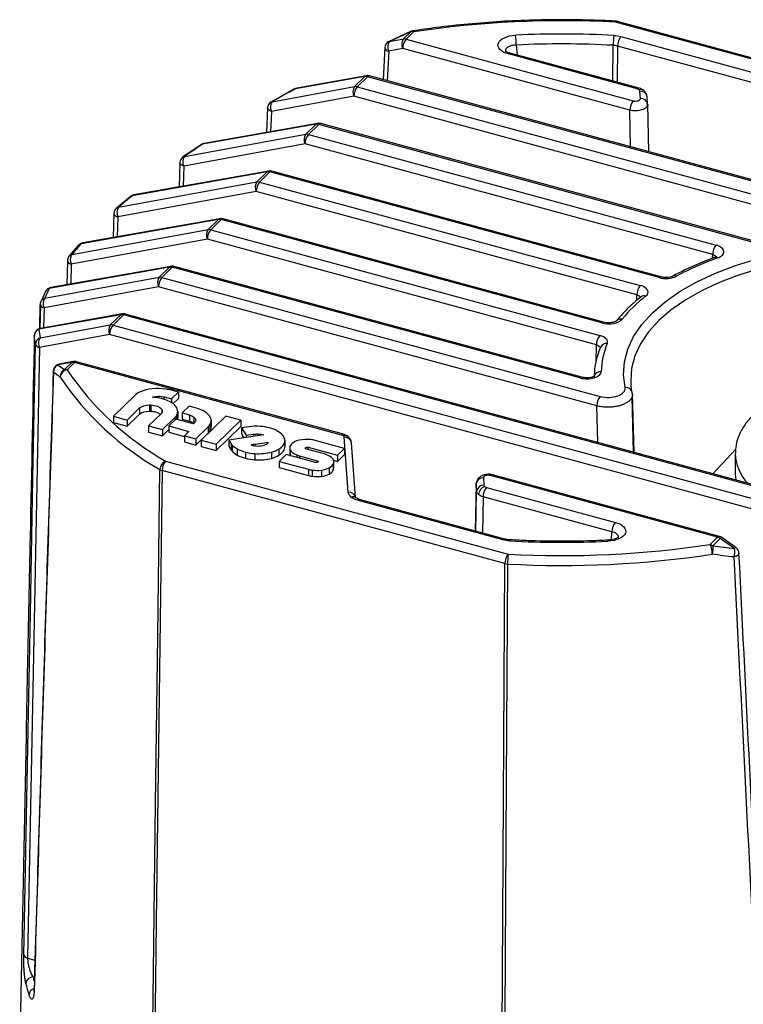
# Paper-space layout '_Trimétrica' of a CAD drawing. Header units: millimetres. Extents: x -40 to 40, y -50.3 to 43.5.
# Tile 3 of 5: x -22.3 to 7.5, y 3.1 to 43.5. Entities that reach past the tile are written whole.
import ezdxf

# ---------------------------------------------------------------- set-up
doc = ezdxf.new("R2010")
doc.units = ezdxf.units.MM

psp = doc.layouts.new('_Trimétrica')

# ---------------------------------------------------------------- linework, layer by layer
at = {"color": 7, "linetype": 'Continuous', "lineweight": 25}
for p, q in [((16.282, 39.599), (2.202, 43.425)), ((16.361, 39.631), (2.28, 43.458)), ((-6.215, 43.039), (-7.093, 42.638)), ((-6.508, 42.735), (-6.203, 43.033)), ((-6.091, 43.027), (-6.396, 42.729)), ((-7.087, 42.629), (-6.508, 42.735)), ((-6.396, 42.729), (2.932, 40.194)), ((2.427, 42.835), (8.349, 41.226)), ((-7.274, 42.381), (-7.341, 41.066)), ((-7.115, 42.234), (-7.176, 41.021)), ((-6.536, 42.34), (-7.115, 42.234)), ((2.792, 39.805), (-6.536, 42.34)), ((3.096, 40.68), (-2.198, 42.118)), ((3.175, 40.712), (-2.12, 42.151)), ((-1.872, 42.486), (-1.841, 42.075)), ((2.097, 41.005), (2.106, 42.474)), ((2.287, 42.446), (2.278, 40.956)), ((8.209, 40.836), (2.287, 42.446)), ((-8.09, 41.191), (-10.949, 40.686)), ((-8.03, 41.223), (-10.889, 40.718)), ((-8.515, 40.777), (-8.09, 41.191)), ((-7.978, 41.185), (-8.403, 40.77)), ((18.437, 34.006), (-7.978, 41.185)), ((18.516, 34.038), (-7.899, 41.217)), ((-10.989, 40.679), (-11.95, 40.144)), ((-11.903, 40.155), (-8.515, 40.777)), ((-10.98, 40.686), (-10.989, 40.679)), ((-8.403, 40.77), (18.012, 33.591)), ((3.225, 40.289), (3.203, 40.592)), ((-8.543, 40.381), (-11.931, 39.759)), ((17.872, 33.202), (-8.543, 40.381)), ((3.524, 40.054), (3.502, 40.357)), ((3.511, 39.974), (3.518, 40.093)), ((-12.091, 39.904), (-12.131, 38.895)), ((-11.931, 39.759), (-11.964, 38.924)), ((2.824, 38.303), (2.792, 39.805)), ((3.525, 40.042), (3.524, 40.054)), ((3.566, 38.101), (3.525, 40.051)), ((-10.037, 39.265), (-14.698, 38.441)), ((-10.097, 39.233), (-14.757, 38.409)), ((-10.522, 38.818), (-10.097, 39.233)), ((-9.985, 39.226), (-10.41, 38.812)), ((8.02, 34.333), (-9.985, 39.226)), ((8.098, 34.366), (-9.906, 39.259)), ((-15.506, 37.903), (-10.522, 38.818)), ((-10.41, 38.812), (6.335, 34.261)), ((-14.823, 38.386), (-15.565, 37.884)), ((-10.55, 38.422), (-15.534, 37.508)), ((6.195, 33.872), (-10.55, 38.422)), ((-15.693, 37.65), (-15.726, 36.655)), ((-12.104, 37.274), (-17.647, 36.294)), ((-12.044, 37.306), (-17.587, 36.326)), ((-15.534, 37.508), (-15.561, 36.684)), ((-12.529, 36.859), (-12.104, 37.274)), ((-11.992, 37.268), (-12.416, 36.853)), ((3.991, 32.924), (-11.992, 37.268)), ((4.07, 32.956), (-11.913, 37.3)), ((-18.212, 35.816), (-12.529, 36.859)), ((-12.416, 36.853), (3.219, 32.604)), ((-12.556, 36.464), (-18.24, 35.421)), ((3.079, 32.214), (-12.556, 36.464)), ((-17.736, 36.253), (-18.306, 35.77)), ((-14.111, 35.315), (-19.745, 34.32)), ((-14.051, 35.347), (-19.685, 34.352)), ((-18.399, 35.563), (-18.428, 34.574)), ((-18.399, 35.565), (-18.399, 35.561)), ((-18.24, 35.421), (-18.263, 34.603)), ((-14.535, 34.901), (-14.111, 35.315)), ((-13.998, 35.309), (-14.423, 34.894)), ((1.637, 31.06), (-13.998, 35.309)), ((1.716, 31.092), (-13.92, 35.341)), ((-20.127, 33.874), (-14.535, 34.901)), ((-14.423, 34.894), (1.56, 30.551)), ((-14.563, 34.505), (-20.155, 33.479)), ((1.42, 30.161), (-14.563, 34.505)), ((-19.859, 34.254), (-20.247, 33.801)), ((6.189, 33.719), (6.195, 33.872)), ((-16.117, 33.357), (-21.059, 32.483)), ((-16.057, 33.389), (-20.999, 32.515)), ((-20.311, 33.593), (-20.335, 32.633)), ((-20.155, 33.479), (-20.175, 32.661)), ((-16.542, 32.942), (-16.117, 33.357)), ((-16.005, 33.35), (-16.43, 32.936)), ((0.74, 28.799), (-16.005, 33.35)), ((0.818, 28.832), (-15.927, 33.383)), ((-21.243, 32.079), (-16.542, 32.942)), ((-16.43, 32.936), (1.574, 28.042)), ((-16.57, 32.546), (-21.271, 31.683)), ((1.434, 27.653), (-16.57, 32.546)), ((-21.202, 32.376), (-21.395, 31.957)), ((3.073, 31.988), (3.079, 32.214)), ((-21.45, 30.827), (-21.428, 31.805)), ((-21.424, 31.788), (-21.445, 30.829)), ((-21.409, 31.927), (-21.395, 31.957)), ((-21.271, 31.683), (-21.289, 30.86)), ((-18.124, 31.398), (-21.484, 30.804)), ((-18.064, 31.43), (-21.424, 30.836)), ((-18.549, 30.983), (-18.124, 31.398)), ((-18.012, 31.392), (-18.437, 30.977)), ((8.403, 24.213), (-18.012, 31.392)), ((8.482, 24.245), (-17.933, 31.424)), ((-21.432, 30.454), (-18.549, 30.983)), ((-18.437, 30.977), (7.978, 23.798)), ((-18.577, 30.588), (-21.46, 30.058)), ((7.838, 23.409), (-18.577, 30.588)), ((1.403, 29.448), (1.42, 30.161)), ((-20.131, 29.439), (-20.705, 29.338)), ((-20.071, 29.471), (-20.645, 29.37)), ((-20.436, 29.142), (-20.131, 29.439)), ((-20.019, 29.433), (-20.324, 29.135)), ((-9.049, 26.452), (-20.019, 29.433)), ((-8.97, 26.484), (-19.94, 29.465)), ((-20.882, 29.038), (-20.892, 29.084)), ((-17.549, 28.08), (-18.425, 27.225)), ((-16.574, 28.047), (-16.574, 27.977)), ((-16.338, 28.019), (-16.04, 27.938)), ((-16.338, 28.019), (-16.338, 27.914)), ((-15.755, 28.217), (-16.042, 28.295)), ((-16.04, 27.938), (-15.755, 28.217)), ((-16.04, 27.938), (-16.04, 27.786)), ((-15.983, 27.737), (-15.755, 27.96)), ((-15.755, 28.217), (-15.755, 27.96)), ((2.898, 28.077), (2.883, 28.232)), ((2.946, 25.75), (2.888, 28.027)), ((2.894, 28.167), (2.953, 25.748)), ((-17.856, 27.071), (-17.345, 27.569)), ((-17.345, 27.569), (-17.345, 27.312)), ((-16.938, 27.692), (-16.938, 27.435)), ((-16.889, 27.692), (-16.889, 27.434)), ((-15.311, 27.64), (-15.596, 27.361)), ((-15.016, 27.56), (-15.311, 27.64)), ((1.471, 26.15), (1.434, 27.653)), ((-18.425, 27.225), (-17.856, 27.071)), ((-18.425, 27.225), (-18.425, 26.968)), ((-17.856, 26.814), (-17.345, 27.312)), ((-16.464, 27.33), (-16.975, 26.831)), ((-16.44, 27.513), (-16.434, 27.502)), ((-16.44, 27.513), (-16.44, 27.37)), ((-16.434, 27.502), (-16.434, 27.382)), ((-16.406, 26.677), (-15.901, 27.17)), ((-15.901, 27.17), (-15.901, 27.064)), ((-15.836, 27.247), (-15.836, 27.102)), ((-15.791, 27.09), (-15.781, 27.167)), ((-15.781, 27.425), (-15.781, 27.167)), ((-15.596, 27.361), (-15.302, 27.282)), ((-15.596, 27.361), (-15.596, 27.104)), ((-15.302, 27.282), (-15.302, 27.024)), ((-15.115, 27.191), (-15.115, 26.934)), ((-13.811, 27.232), (-14.824, 26.244)), ((-13.184, 27.062), (-13.811, 27.232)), ((-18.425, 26.968), (-17.856, 26.814)), ((-17.856, 27.071), (-17.856, 26.814)), ((-16.975, 26.831), (-16.406, 26.677)), ((-16.975, 26.831), (-16.975, 26.574)), ((-15.856, 27.108), (-16.142, 26.829)), ((-16.142, 26.829), (-15.318, 26.605)), ((-16.142, 26.829), (-16.142, 26.572)), ((-15.132, 26.911), (-15.856, 27.108)), ((-15.596, 27.104), (-15.302, 27.024)), ((-15.03, 26.3), (-14.525, 26.793)), ((-14.525, 26.793), (-14.525, 26.536)), ((-14.46, 26.87), (-14.46, 26.613)), ((-14.405, 27.048), (-14.405, 26.791)), ((-14.197, 26.074), (-13.184, 27.062)), ((-14.197, 25.817), (-13.184, 26.805)), ((-13.184, 27.062), (-13.184, 26.805)), ((-12.851, 26.796), (-13.164, 26.751)), ((-13.164, 26.751), (-12.963, 26.445)), ((-13.164, 26.751), (-13.164, 26.494)), ((-12.371, 26.809), (-12.385, 26.81)), ((-16.975, 26.574), (-16.406, 26.42)), ((-16.406, 26.42), (-16.142, 26.678)), ((-16.406, 26.677), (-16.406, 26.42)), ((-16.142, 26.572), (-15.5, 26.398)), ((-15.318, 26.605), (-15.5, 26.428)), ((-15.5, 26.428), (-15.03, 26.3)), ((-15.5, 26.428), (-15.5, 26.171)), ((-15.03, 26.043), (-14.525, 26.536)), ((-12.249, 26.456), (-13.679, 26.248)), ((-13.164, 26.494), (-13.062, 26.338)), ((-12.963, 26.445), (-12.665, 26.488)), ((-12.963, 26.445), (-12.963, 26.352)), ((-12.665, 26.488), (-12.665, 26.396)), ((-12.49, 26.498), (-12.49, 26.421)), ((-8.775, 24.106), (-8.942, 26.364)), ((-15.5, 26.171), (-15.03, 26.043)), ((-15.03, 26.3), (-15.03, 26.043)), ((-14.824, 26.244), (-14.197, 26.074)), ((-14.824, 26.244), (-14.824, 25.987)), ((-14.824, 25.987), (-14.197, 25.817)), ((-14.197, 26.074), (-14.197, 25.817)), ((-13.679, 26.248), (-13.58, 26.096)), ((-13.679, 26.248), (-13.679, 25.991)), ((-13.679, 25.991), (-13.58, 25.839)), ((-13.58, 26.096), (-13.58, 25.839)), ((-13.538, 26.042), (-13.538, 25.785)), ((-11.379, 26.244), (-11.379, 25.987)), ((-11.179, 25.933), (-11.179, 25.676)), ((-10.438, 25.958), (-10.438, 25.862)), ((-10.418, 25.954), (-9.221, 25.629)), ((-10.418, 25.954), (-10.418, 25.857)), ((-8.935, 25.907), (-10.128, 26.231)), ((-9.221, 25.629), (-8.935, 25.907)), ((-8.935, 25.907), (-8.935, 25.65)), ((-8.477, 23.888), (-8.643, 26.129)), ((-13.337, 25.886), (-13.337, 25.629)), ((-13.002, 25.754), (-13.002, 25.497)), ((-12.612, 25.691), (-12.612, 25.434)), ((-11.931, 25.754), (-11.931, 25.496)), ((-11.632, 25.878), (-11.632, 25.621)), ((-11.326, 25.65), (-11.612, 25.371)), ((-10.125, 25.323), (-11.326, 25.65)), ((-11.16, 25.848), (-11.16, 25.604)), ((-10.885, 25.634), (-10.885, 25.53)), ((-10.777, 25.598), (-10.047, 25.4)), ((-10.777, 25.598), (-10.777, 25.5)), ((-9.75, 25.675), (-10.49, 25.876)), ((-9.221, 25.372), (-8.935, 25.65)), ((-9.221, 25.629), (-9.221, 25.372)), ((7.144, 25.88), (6.195, 24.866)), ((7.124, 25.689), (7.124, 24.832)), ((-16.282, 25.384), (-2.202, 21.558)), ((-11.612, 25.371), (-10.415, 25.046)), ((-11.612, 25.371), (-11.612, 25.114)), ((-11.612, 25.114), (-10.415, 24.789)), ((-10.047, 25.4), (-10.047, 25.325)), ((-9.56, 25.106), (-9.56, 24.849)), ((-9.39, 25.262), (-9.39, 25.005)), ((-9.39, 25.005), (-9.376, 25.1)), ((-9.388, 25.417), (-9.221, 25.372)), ((-9.37, 25.1), (-9.37, 25.357)), ((-2.342, 21.168), (-16.422, 24.995)), ((-10.415, 25.046), (-10.415, 24.789)), ((-10.262, 25.014), (-10.262, 24.757)), ((-9.881, 25.012), (-9.881, 24.754)), ((-3.225, 24.694), (-3.203, 24.391)), ((6.396, 22.254), (-2.932, 24.789)), ((6.475, 22.286), (-2.853, 24.821)), ((-3.525, 24.456), (-3.568, 22.512)), ((-3.525, 24.436), (-3.567, 22.511)), ((-3.502, 24.132), (-3.525, 24.436)), ((-3.485, 24.584), (-3.51, 24.51)), ((-3.096, 24.304), (2.198, 22.865)), ((-8.463, 23.877), (-8.482, 23.91)), ((-3.534, 22.503), (-3.502, 24.132)), ((-3.236, 23.914), (-3.265, 22.429)), ((2.058, 22.475), (-3.236, 23.914)), ((-2.427, 22.148), (-8.349, 23.757)), ((-2.348, 22.18), (-8.27, 23.79)), ((2.035, 22.149), (2.058, 22.475)), ((6.091, 21.956), (6.396, 22.254)), ((6.508, 22.199), (6.203, 21.902)), ((7.087, 21.785), (6.508, 22.199)), ((7.15, 21.826), (6.571, 22.241)), ((-22.013, 14.109), (-22.272, 1.411)), ((-21.946, 4.951), (-21.645, 4.869)), ((-21.667, 4.163), (-21.722, 4.178))]:
    psp.add_line(p, q, dxfattribs=at)
at = {"color": 7, "linetype": 'Continuous', "lineweight": 25, "flags": 128}
for points in [[(-6.214, 43.043), (-6.214, 43.043), (-6.215, 43.039)], [(-6.203, 43.033), (-6.21, 43.042), (-6.214, 43.043)], [(-7.087, 42.629), (-7.096, 42.637), (-7.101, 42.638)], [(-8.09, 41.191), (-8.061, 41.213), (-8.03, 41.223)], [(-10.949, 40.686), (-10.919, 40.708), (-10.889, 40.718)], [(3.502, 40.357), (3.496, 40.395), (3.495, 40.397)], [(-11.931, 39.759), (-11.995, 39.784), (-12.044, 39.816), (-12.077, 39.853), (-12.091, 39.892), (-12.091, 39.904)], [(-10.037, 39.265), (-10.067, 39.254), (-10.097, 39.233)], [(-14.811, 38.396), (-14.82, 38.389), (-14.823, 38.386)], [(-14.698, 38.441), (-14.728, 38.431), (-14.757, 38.409)], [(-15.534, 37.508), (-15.591, 37.529), (-15.637, 37.556), (-15.671, 37.588), (-15.69, 37.623), (-15.693, 37.65)], [(-12.044, 37.306), (-12.074, 37.296), (-12.104, 37.274)], [(-17.726, 36.263), (-17.727, 36.262), (-17.736, 36.253)], [(-17.587, 36.326), (-17.618, 36.316), (-17.647, 36.294)], [(-18.399, 35.561), (-18.399, 35.551), (-18.389, 35.519), (-18.367, 35.49), (-18.334, 35.462), (-18.291, 35.439), (-18.24, 35.421)], [(-14.051, 35.347), (-14.081, 35.337), (-14.111, 35.315)], [(-19.685, 34.352), (-19.716, 34.341), (-19.745, 34.32)], [(-20.315, 33.618), (-20.315, 33.616), (-20.311, 33.593)], [(2.596, 28.402), (2.53, 28.931), (2.567, 29.46), (2.706, 29.985), (2.946, 30.5), (3.285, 31), (3.719, 31.481), (4.244, 31.936), (4.854, 32.363), (5.545, 32.755), (6.307, 33.111), (7.135, 33.425), (8.02, 33.696)], [(-16.057, 33.389), (-16.088, 33.378), (-16.117, 33.357)], [(8.159, 33.306), (7.301, 33.044), (6.497, 32.739), (5.757, 32.394), (5.087, 32.012), (4.494, 31.598), (3.984, 31.156), (3.563, 30.69), (3.234, 30.204), (3.001, 29.704), (2.866, 29.194), (2.83, 28.7)], [(-20.999, 32.515), (-21.029, 32.505), (-21.059, 32.483)], [(-21.395, 31.957), (-21.395, 31.956), (-21.374, 31.989), (-21.347, 32.018), (-21.316, 32.043), (-21.281, 32.064), (-21.243, 32.079)], [(-21.214, 32.356), (-21.209, 32.366), (-21.203, 32.376)], [(-18.124, 31.398), (-18.095, 31.42), (-18.064, 31.43)], [(-21.484, 30.804), (-21.454, 30.826), (-21.424, 30.836)], [(-22.105, 5.075), (-21.94, 13.612), (-21.833, 19.136), (-21.727, 24.661), (-21.619, 30.185)], [(-21.46, 30.058), (-21.733, 15.998), (-21.946, 4.951)], [(-20.705, 29.338), (-20.675, 29.359), (-20.645, 29.37)], [(-20.131, 29.439), (-20.101, 29.461), (-20.071, 29.471)], [(2.83, 28.7), (2.83, 28.681), (2.837, 28.546)], [(-8.649, 26.169), (-8.649, 26.167), (-8.643, 26.129)], [(-16.911, -6.175), (-16.775, 4.435), (-16.687, 11.301), (-16.599, 18.166), (-16.511, 25.032)], [(-16.422, 24.995), (-16.647, 7.52), (-16.823, -6.211)], [(7.124, 24.832), (7.14, 24.614), (7.14, 24.61)], [(6.571, 22.241), (6.566, 22.242), (6.552, 22.237), (6.533, 22.222), (6.508, 22.199)], [(7.274, 21.598), (7.274, 21.582), (7.255, 21.538), (7.212, 21.497), (7.15, 21.464), (7.073, 21.441)], [(7.15, 21.826), (7.145, 21.827), (7.131, 21.822), (7.112, 21.808), (7.087, 21.785)], [(-2.54, -11.893), (-2.429, 6.621), (-2.342, 21.168)], [(-2.233, 21.151), (-2.301, 9.893), (-2.345, 2.607), (-2.389, -4.678), (-2.433, -11.963)], [(-21.679, 3.589), (-21.684, 3.635), (-21.683, 3.645)]]:
    psp.add_lwpolyline(points, dxfattribs=at)
at = {"color": 7, "linetype": 'Continuous', "lineweight": 25}
for centre, radius, start, end in [((-0.001, 2.777), 40.708, 86.8983, 98.6043), ((2.262, 43.427), 0.0599, 137.0886, 181.5997), ((2.268, 43.377), 0.0814, 80.8348, 143.8646), ((2.202, 43.168), 0.3, 74.7955, 86.9423), ((-6.091, 42.77), 0.3, 98.7194, 114.1914), ((-6.161, 42.781), 0.256, 74.0657, 99.4194), ((-6.146, 43.009), 0.0575, 17.5699, 80.6187), ((0, 3.64), 39.299, 86.8812, 92.7707), ((-6.975, 42.366), 0.3, 114.9388, 177.0727), ((-6.764, 42.408), 0.391, 145.5329, 206.4131), ((-6.186, 42.514), 0.391, 145.5329, 206.4131), ((-5.923, 42.339), 0.613, 140.4995, 179.944), ((-6.466, 42.483), 0.256, 74.0657, 99.4194), ((-4.677, 42.497), 2.805, 359.7888, 8.1187), ((0, 3.814), 38.718, 86.8812, 92.7707), ((4.602, 42.485), 2.495, 170.8668, 180.2345), ((2.9, 42.445), 0.613, 140.4995, 179.944), ((-7.094, 42.417), 0.184, 191.2131, 263.451), ((-2.133, 42.07), 0.0814, 80.8348, 143.8646), ((-8.048, 40.939), 0.256, 74.0657, 99.4194), ((-7.978, 40.928), 0.3, 74.7955, 100.0223), ((-7.912, 41.137), 0.0814, 80.8348, 143.8646), ((-10.837, 40.423), 0.3, 100.0223, 118.5854), ((-10.964, 40.654), 0.036, 64.336, 116.031), ((-8.192, 40.555), 0.391, 145.5329, 206.4131), ((-7.93, 40.381), 0.613, 140.4995, 179.944), ((-8.473, 40.524), 0.256, 74.0657, 99.4194), ((3.162, 40.631), 0.0815, 81.0004, 143.8402), ((3.245, 40.462), 0.195, 52.9895, 111.9323), ((3.221, 40.304), 0.289, 18.8054, 93.6946), ((-11.791, 39.891), 0.3, 119.6367, 177.7177), ((-11.581, 39.933), 0.391, 145.5329, 206.4131), ((-11.918, 40.112), 0.0458, 71.0064, 117.768), ((3.405, 39.804), 0.613, 140.4995, 179.944), ((3.25, 40.013), 0.277, 8.5029, 95.1911), ((-9.985, 38.969), 0.3, 74.7955, 100.0223), ((-10.055, 38.98), 0.256, 74.0657, 99.4194), ((-9.919, 39.178), 0.0814, 80.8348, 143.8646), ((-10.199, 38.597), 0.391, 145.5329, 206.4131), ((-9.937, 38.422), 0.613, 140.4995, 179.944), ((-10.48, 38.566), 0.256, 74.0657, 99.4194), ((-14.645, 38.146), 0.3, 100.0223, 123.4473), ((-14.764, 38.323), 0.0861, 85.3673, 122.5213), ((-15.394, 37.64), 0.3, 124.702, 178.0884), ((-15.183, 37.682), 0.391, 145.5329, 206.4131), ((-15.509, 37.804), 0.0997, 88.2429, 123.8909), ((-12.062, 37.022), 0.256, 74.0657, 99.4194), ((-11.992, 37.011), 0.3, 74.7955, 100.0223), ((-11.926, 37.22), 0.0814, 80.8348, 143.8646), ((-12.206, 36.638), 0.391, 145.5329, 206.4131), ((-11.944, 36.463), 0.613, 140.4995, 179.944), ((-12.487, 36.607), 0.256, 74.0657, 99.4194), ((-17.535, 36.031), 0.3, 100.0223, 129.4359), ((-17.634, 36.148), 0.147, 95.3685, 128.8102), ((-18.1, 35.553), 0.3, 131.1518, 178.3481), ((-18.193, 35.657), 0.16, 96.8936, 130.7357), ((-17.889, 35.595), 0.391, 145.5329, 206.4131), ((-14.069, 35.063), 0.256, 74.0657, 99.4194), ((-13.998, 35.052), 0.3, 74.7955, 100.0223), ((-13.933, 35.261), 0.0814, 80.8348, 143.8646), ((-14.213, 34.679), 0.391, 145.5329, 206.4131), ((-13.95, 34.504), 0.613, 140.4995, 179.944), ((-14.494, 34.648), 0.256, 74.0657, 99.4194), ((-19.704, 34.118), 0.206, 101.5609, 138.6933), ((-19.633, 34.056), 0.3, 100.0223, 138.0698), ((6.808, 33.871), 0.613, 140.4995, 179.944), ((-20.015, 33.611), 0.3, 140.7999, 178.5521), ((-20.078, 33.661), 0.219, 102.7501, 140.3685), ((-19.804, 33.653), 0.391, 145.5329, 206.4131), ((10.553, 22.074), 12.379, 109.6083, 118.1883), ((6.326, 33.656), 0.107, 46.8832, 105.4414), ((-20.125, 33.683), 0.207, 205.9029, 261.79), ((-16.075, 33.104), 0.256, 74.0657, 99.4194), ((-16.005, 33.093), 0.3, 74.7955, 100.0223), ((-15.939, 33.302), 0.0814, 80.8348, 143.8646), ((-16.219, 32.721), 0.391, 145.5329, 206.4131), ((-15.957, 32.546), 0.613, 140.4995, 179.944), ((-16.5, 32.69), 0.256, 74.0657, 99.4194), ((4.057, 32.876), 0.0814, 80.8413, 143.8636), ((4.628, 32.852), 0.154, 59.5994, 114.8256), ((-20.946, 32.22), 0.3, 100.0223, 152.9977), ((-20.986, 32.236), 0.258, 106.4235, 147.1808), ((3.692, 32.214), 0.613, 140.4995, 179.944), ((-20.92, 31.858), 0.391, 145.5329, 206.4131), ((7.146, 27.396), 6.036, 127.8577, 140.7524), ((3.368, 31.985), 0.191, 67.351, 125.8946), ((-21.131, 31.816), 0.3, 158.1849, 178.7265), ((-21.349, 31.821), 0.0817, 179.022, 203.7244), ((-21.232, 31.905), 0.224, 211.2863, 260.0471), ((-18.082, 31.146), 0.256, 74.0657, 99.4194), ((-18.012, 31.135), 0.3, 74.7955, 100.0223), ((-17.946, 31.344), 0.0814, 80.8348, 143.8646), ((2.41, 30.994), 0.229, 74.3257, 138.8497), ((-21.371, 30.541), 0.3, 100.0223, 178.782), ((-21.384, 30.534), 0.288, 110.3016, 178.3147), ((-18.226, 30.762), 0.391, 145.5329, 206.4131), ((-17.964, 30.587), 0.613, 140.4995, 179.944), ((-18.507, 30.731), 0.256, 74.0657, 99.4194), ((1.703, 31.012), 0.0814, 80.9096, 143.8536), ((-21.325, 30.18), 0.294, 111.3732, 179.081), ((-21.11, 30.233), 0.391, 145.5329, 206.4131), ((2.033, 30.161), 0.613, 140.4995, 179.944), ((-21.435, 30.253), 0.196, 200.4626, 262.7751), ((1.823, 29.956), 0.261, 80.4856, 153.8008), ((4.765, 28.988), 3.147, 157.1036, 178.5249), ((-20.593, 29.074), 0.3, 100.0223, 178.1272), ((-20.569, 29.056), 0.313, 115.6226, 183.202), ((-20.394, 28.889), 0.256, 74.0657, 99.4194), ((-20.089, 29.187), 0.256, 74.0657, 99.4194), ((-20.019, 29.176), 0.3, 74.7955, 100.0223), ((-19.953, 29.385), 0.0814, 80.8348, 143.8646), ((-20.294, 28.859), 0.316, 116.6174, 184.3109), ((-20.277, 28.805), 0.334, 98.071, 174.7077), ((-10.485, 35.636), 12.197, 213.8864, 240.3892), ((-10.339, 35.841), 12.027, 213.8864, 240.3892), ((0.805, 28.752), 0.081, 80.0853, 143.9742), ((1.606, 28.775), 0.294, 87.2659, 161.2362), ((2.633, 28.143), 0.262, 5.393, 98.0737), ((2.047, 27.653), 0.613, 140.4995, 179.944), ((-8.983, 26.403), 0.0815, 81.0403, 143.8343), ((-8.9, 26.234), 0.195, 52.9895, 111.9323), ((-8.919, 26.082), 0.283, 17.8123, 94.6825), ((8.962, 25.747), 1.838, 181.4389, 223.7503), ((-16.096, 25.014), 0.415, 116.5742, 177.4524), ((-15.809, 24.995), 0.613, 140.4995, 179.944), ((-16.332, 25.339), 0.356, 239.7583, 255.2971), ((-3.238, 24.406), 0.288, 87.4494, 174.1095), ((-2.866, 24.741), 0.0814, 80.8348, 143.8646), ((-3.215, 24.103), 0.288, 87.4494, 174.1095), ((-3.046, 23.98), 0.381, 109.3456, 176.2198), ((-2.623, 23.914), 0.613, 140.4995, 179.944), ((-8.751, 23.827), 0.28, 12.5601, 94.9725), ((-8.58, 23.718), 0.198, 53.8291, 111.4217), ((-8.283, 23.709), 0.0814, 80.8348, 143.8646), ((2.671, 22.475), 0.613, 140.4995, 179.944), ((6.462, 22.206), 0.0814, 80.8348, 143.8646), ((6.396, 21.997), 0.3, 54.3803, 74.7955), ((-2.361, 22.1), 0.0815, 81.1546, 143.8174), ((0.001, 62.206), 40.708, 266.8983, 278.6043), ((-2.079, 22.104), 0.0589, 136.1765, 181.5874), ((0, 61.343), 39.299, 266.8812, 272.7707), ((1.837, 22.092), 0.0628, 357.9474, 39.8233), ((5.226, 21.562), 0.95, 359.6084, 24.5088), ((5.997, 21.62), 0.349, 53.7509, 74.3501), ((5.549, 21.778), 0.666, 340.5128, 10.7231), ((6.302, 21.918), 0.349, 53.7509, 74.3501), ((-1.729, 21.168), 0.613, 140.4995, 179.944), ((0.316, 21.162), 2.549, 171.0598, 180.2301), ((0.001, 62.371), 41.28, 266.8983, 278.6043), ((6.478, 21.637), 0.627, 341.6982, 13.5985), ((6.975, 21.582), 0.3, 2.9156, 54.3803), ((-2.204, 21.691), 0.54, 255.262, 266.9831), ((-21.92, 5.148), 0.199, 201.5364, 262.4909), ((-21.718, 3.875), 0.303, 90.6905, 174.1197), ((-15.661, 5.649), 6.237, 193.6478, 195.3303), ((-15.796, 5.418), 6.405, 193.6608, 197.9497), ((-21.59, 3.417), 0.301, 107.7689, 174.7481)]:
    psp.add_arc(centre, radius, start, end, dxfattribs=at)
for points, knots in [([(2.218, 43.468), (1.983, 43.479), (1.302, 43.512), (0.17, 43.533), (-1.175, 43.518), (-2.515, 43.458), (-3.846, 43.355), (-5.054, 43.224), (-5.811, 43.114), (-6.137, 43.066)], [0, 0, 0, 0, 0.083831, 0.243031, 0.402248, 0.561468, 0.720695, 0.879935, 1, 1, 1, 1]), ([(-2.198, 42.118), (-2.351, 42.16), (-2.473, 42.226), (-2.621, 42.385), (-2.643, 42.476), (-2.577, 42.649), (-2.488, 42.729), (-2.236, 42.847), (-2.072, 42.885), (-1.9, 42.893)], [0, 0, 0, 0, 0.25, 0.25, 0.5, 0.5, 0.75, 0.75, 1, 1, 1, 1]), ([(-1.872, 42.486), (-1.925, 42.483), (-2.03, 42.476), (-2.167, 42.432), (-2.267, 42.37), (-2.324, 42.3), (-2.321, 42.252), (-2.32, 42.232)], [0, 0, 0, 0, 0.212897, 0.424615, 0.636029, 0.847587, 1, 1, 1, 1]), ([(-2.12, 42.151), (-2.165, 42.165), (-2.249, 42.192), (-2.313, 42.234), (-2.315, 42.231), (-2.317, 42.23)], [0, 0, 0, 0, 0.371825, 0.693088, 1, 1, 1, 1]), ([(3.362, 40.618), (3.334, 40.638), (3.279, 40.678), (3.209, 40.701), (3.174, 40.712)], [0, 0, 0, 0, 0.51606, 1, 1, 1, 1]), ([(3.495, 40.396), (3.49, 40.421), (3.479, 40.467), (3.438, 40.544), (3.391, 40.59), (3.362, 40.618)], [0, 0, 0, 0, 0.302273, 0.569989, 1, 1, 1, 1]), ([(2.932, 40.194), (2.957, 40.187), (2.99, 40.182), (3.061, 40.182), (3.099, 40.187), (3.164, 40.208), (3.19, 40.224), (3.221, 40.257), (3.226, 40.274), (3.225, 40.289)], [0, 0, 0, 0, 0.25, 0.25, 0.5, 0.5, 0.75, 0.75, 1, 1, 1, 1]), ([(3.511, 39.975), (3.498, 39.955), (3.473, 39.914), (3.395, 39.86), (3.294, 39.817), (3.174, 39.788), (3.045, 39.776), (2.912, 39.78), (2.832, 39.796), (2.792, 39.805)], [0, 0, 0, 0, 0.138327, 0.281938, 0.425548, 0.569157, 0.712769, 0.856382, 1, 1, 1, 1]), ([(3.525, 40.042), (3.526, 40.02), (3.527, 39.997), (3.511, 39.976), (3.511, 39.975)], [0, 0, 0, 0, 0.964495, 1, 1, 1, 1]), ([(6.399, 33.734), (6.484, 33.765), (6.552, 33.806), (6.64, 33.901), (6.66, 33.954), (6.648, 34.06), (6.614, 34.111), (6.504, 34.199), (6.426, 34.236), (6.335, 34.261)], [0, 0, 0, 0, 0.25, 0.25, 0.5, 0.5, 0.75, 0.75, 1, 1, 1, 1]), ([(6.297, 33.76), (6.157, 33.707), (5.749, 33.556), (5.163, 33.303), (4.747, 33.086), (4.563, 32.991)], [0, 0, 0, 0, 0.227343, 0.659715, 1, 1, 1, 1]), ([(6.195, 33.872), (6.217, 33.865), (6.26, 33.852), (6.31, 33.823), (6.343, 33.788), (6.358, 33.754), (6.353, 33.733), (6.352, 33.726)], [0, 0, 0, 0, 0.218293, 0.436237, 0.653644, 0.872327, 1, 1, 1, 1]), ([(6.346, 33.767), (6.343, 33.769), (6.335, 33.773), (6.311, 33.764), (6.298, 33.76)], [0, 0, 0, 0, 0.4451029, 1, 1, 1, 1]), ([(3.991, 32.924), (4.107, 32.892), (4.24, 32.881), (4.497, 32.903), (4.616, 32.935), (4.706, 32.984)], [0, 0, 0, 0, 0.5, 0.5, 1, 1, 1, 1]), ([(4.563, 32.991), (4.54, 32.98), (4.49, 32.957), (4.37, 32.932), (4.25, 32.928), (4.146, 32.939), (4.096, 32.95), (4.07, 32.956)], [0, 0, 0, 0, 0.198446, 0.431132, 0.69904, 0.845568, 1, 1, 1, 1]), ([(3.442, 32.161), (3.534, 32.234), (3.562, 32.325), (3.479, 32.49), (3.368, 32.563), (3.219, 32.604)], [0, 0, 0, 0, 0.5, 0.5, 1, 1, 1, 1]), ([(3.256, 32.14), (3.161, 32.063), (2.887, 31.84), (2.544, 31.509), (2.323, 31.247), (2.238, 31.145)], [0, 0, 0, 0, 0.244246, 0.70783, 1, 1, 1, 1]), ([(3.079, 32.214), (3.097, 32.209), (3.133, 32.198), (3.176, 32.175), (3.208, 32.151), (3.22, 32.133), (3.225, 32.125)], [0, 0, 0, 0, 0.2651015, 0.5303016, 0.7951441, 1, 1, 1, 1]), ([(1.637, 31.06), (1.786, 31.019), (1.965, 31.013), (2.277, 31.071), (2.407, 31.135), (2.472, 31.215)], [0, 0, 0, 0, 0.5, 0.5, 1, 1, 1, 1]), ([(2.236, 31.143), (2.229, 31.137), (2.216, 31.127), (2.167, 31.106), (2.115, 31.09), (2.061, 31.078), (1.999, 31.07), (1.919, 31.065), (1.818, 31.07), (1.752, 31.084), (1.716, 31.092)], [0, 0, 0, 0, 0.168331, 0.310921, 0.421974, 0.498186, 0.580954, 0.692604, 0.832776, 1, 1, 1, 1]), ([(-21.671, 30.543), (-21.73, 27.791), (-21.825, 23.26), (-21.938, 17.783), (-21.994, 15.058), (-22.013, 14.114)], [0, 0, 0, 0, 0.502493, 0.827636, 1, 1, 1, 1]), ([(1.866, 30.213), (1.894, 30.278), (1.878, 30.348), (1.768, 30.469), (1.675, 30.519), (1.56, 30.551)], [0, 0, 0, 0, 0.5, 0.5, 1, 1, 1, 1]), ([(1.589, 30.071), (1.553, 29.977), (1.451, 29.713), (1.349, 29.295), (1.329, 28.968), (1.32, 28.819)], [0, 0, 0, 0, 0.227328, 0.645026, 1, 1, 1, 1]), ([(1.42, 30.161), (1.447, 30.152), (1.502, 30.135), (1.555, 30.092), (1.581, 30.055), (1.577, 30.032), (1.576, 30.027)], [0, 0, 0, 0, 0.301766, 0.603466, 0.905518, 1, 1, 1, 1]), ([(-20.892, 29.061), (-21.024, 24.965), (-21.297, 16.496), (-21.551, 8.022), (-21.683, 3.645)], [0, 0, 0, 0, 0.483592, 1, 1, 1, 1]), ([(-20.882, 29.038), (-20.949, 26.974), (-21.085, 22.809), (-21.285, 16.504), (-21.483, 10.085), (-21.613, 5.767), (-21.679, 3.589)], [0, 0, 0, 0, 0.243382, 0.491176, 0.743382, 1, 1, 1, 1]), ([(0.74, 28.799), (0.831, 28.775), (0.934, 28.762), (1.137, 28.765), (1.238, 28.78), (1.415, 28.834), (1.489, 28.873), (1.59, 28.964), (1.618, 29.016), (1.62, 29.069)], [0, 0, 0, 0, 0.25, 0.25, 0.5, 0.5, 0.75, 0.75, 1, 1, 1, 1]), ([(1.325, 28.865), (1.326, 28.866), (1.329, 28.867), (1.302, 28.851), (1.253, 28.833), (1.174, 28.813), (1.068, 28.803), (0.942, 28.805), (0.861, 28.823), (0.818, 28.832)], [0, 0, 0, 0, 0.104857, 0.224017, 0.353955, 0.496443, 0.650748, 0.818292, 1, 1, 1, 1]), ([(17.423, 27.595), (17.348, 27.65), (17.129, 27.809), (16.719, 28.043), (16.181, 28.286), (15.593, 28.488), (14.967, 28.65), (14.311, 28.769), (13.635, 28.844), (12.948, 28.874), (12.259, 28.86), (11.578, 28.801), (10.915, 28.698), (10.278, 28.552), (9.677, 28.364), (9.119, 28.136), (8.612, 27.869), (8.165, 27.564), (7.786, 27.224), (7.484, 26.853), (7.27, 26.458), (7.145, 26.071), (7.134, 25.817), (7.13, 25.703)], [0, 0, 0, 0, 0.026373, 0.075945, 0.125518, 0.174965, 0.22424, 0.273359, 0.322363, 0.371299, 0.420215, 0.469153, 0.518152, 0.567265, 0.616546, 0.66605, 0.715819, 0.765856, 0.816015, 0.86581, 0.914543, 0.961627, 1, 1, 1, 1]), ([(1.574, 28.042), (1.687, 28.012), (1.815, 27.998), (2.068, 28.005), (2.192, 28.027), (2.401, 28.1), (2.485, 28.153), (2.59, 28.271), (2.611, 28.337), (2.596, 28.402)], [0, 0, 0, 0, 0.25, 0.25, 0.5, 0.5, 0.75, 0.75, 1, 1, 1, 1]), ([(2.889, 28.21), (2.873, 28.285), (2.847, 28.401), (2.846, 28.517), (2.845, 28.559)], [0, 0, 0, 0, 0.641714, 1, 1, 1, 1]), ([(2.894, 28.167), (2.897, 28.15), (2.903, 28.116), (2.898, 28.065), (2.884, 28.014), (2.86, 27.964), (2.827, 27.917), (2.786, 27.872), (2.739, 27.831), (2.687, 27.795), (2.633, 27.762), (2.577, 27.734), (2.521, 27.709), (2.446, 27.681), (2.34, 27.649), (2.19, 27.618), (2.013, 27.598), (1.819, 27.596), (1.619, 27.612), (1.496, 27.639), (1.434, 27.653)], [0, 0, 0, 0, 0.046632, 0.093634, 0.140606, 0.187131, 0.232796, 0.277205, 0.319994, 0.36084, 0.399473, 0.435673, 0.469271, 0.500146, 0.564606, 0.639411, 0.723001, 0.813014, 0.90644, 1, 1, 1, 1]), ([(-16.889, 27.434), (-16.834, 27.429), (-16.724, 27.418), (-16.576, 27.373), (-16.523, 27.323), (-16.496, 27.299)], [0, 0, 0, 0, 0.342045, 0.677246, 1, 1, 1, 1]), ([(-8.782, 26.39), (-8.811, 26.41), (-8.866, 26.45), (-8.936, 26.473), (-8.97, 26.484)], [0, 0, 0, 0, 0.51606, 1, 1, 1, 1]), ([(-8.649, 26.168), (-8.655, 26.193), (-8.666, 26.239), (-8.707, 26.316), (-8.754, 26.362), (-8.782, 26.39)], [0, 0, 0, 0, 0.302273, 0.569989, 1, 1, 1, 1]), ([(-11.177, 25.675), (-11.177, 25.673), (-11.185, 25.645), (-11.172, 25.616), (-11.16, 25.59)], [0, 0, 0, 0, 0.085868, 1, 1, 1, 1]), ([(-2.853, 24.822), (-2.888, 24.829), (-2.957, 24.843), (-3.071, 24.841), (-3.18, 24.822), (-3.28, 24.785), (-3.368, 24.732), (-3.435, 24.666), (-3.474, 24.615), (-3.484, 24.585), (-3.485, 24.584)], [0, 0, 0, 0, 0.156919, 0.30801, 0.454563, 0.597059, 0.735147, 0.867794, 0.993223, 1, 1, 1, 1]), ([(-2.932, 24.789), (-2.957, 24.796), (-2.99, 24.801), (-3.061, 24.801), (-3.099, 24.796), (-3.164, 24.775), (-3.19, 24.759), (-3.221, 24.726), (-3.226, 24.709), (-3.225, 24.694)], [0, 0, 0, 0, 0.25, 0.25, 0.5, 0.5, 0.75, 0.75, 1, 1, 1, 1]), ([(-3.525, 24.436), (-3.526, 24.459), (-3.527, 24.485), (-3.51, 24.508), (-3.509, 24.51)], [0, 0, 0, 0, 0.926903, 1, 1, 1, 1]), ([(-8.271, 23.79), (-8.312, 23.803), (-8.392, 23.828), (-8.439, 23.861), (-8.463, 23.877)], [0, 0, 0, 0, 0.511091, 1, 1, 1, 1]), ([(2.198, 22.865), (2.351, 22.823), (2.473, 22.757), (2.621, 22.598), (2.643, 22.507), (2.577, 22.334), (2.488, 22.254), (2.236, 22.136), (2.072, 22.099), (1.9, 22.09)], [0, 0, 0, 0, 0.25, 0.25, 0.5, 0.5, 0.75, 0.75, 1, 1, 1, 1]), ([(2.318, 22.229), (2.322, 22.25), (2.33, 22.297), (2.283, 22.369), (2.193, 22.435), (2.103, 22.462), (2.058, 22.475)], [0, 0, 0, 0, 0.200064, 0.46668, 0.73317, 1, 1, 1, 1]), ([(-2.122, 22.145), (-2.167, 22.149), (-2.247, 22.155), (-2.318, 22.173), (-2.348, 22.18)], [0, 0, 0, 0, 0.5641321, 1, 1, 1, 1]), ([(1.885, 22.133), (1.66, 22.123), (1.004, 22.095), (-0.085, 22.081), (-1.197, 22.1), (-1.874, 22.133), (-2.122, 22.145)], [0, 0, 0, 0, 0.169384, 0.491696, 0.814052, 1, 1, 1, 1]), ([(2.323, 22.25), (2.323, 22.251), (2.322, 22.254), (2.292, 22.23), (2.229, 22.199), (2.147, 22.172), (2.033, 22.145), (1.937, 22.137), (1.886, 22.133)], [0, 0, 0, 0, 0.081259, 0.315498, 0.456656, 0.616032, 0.796441, 1, 1, 1, 1]), ([(9.091, -15.581), (8.802, -9.483), (8.215, 2.905), (7.591, 15.303), (7.274, 21.598)], [0, 0, 0, 0, 0.492188, 1, 1, 1, 1]), ([(8.911, -15.733), (8.757, -12.522), (8.454, -6.177), (7.993, 3.229), (7.536, 12.409), (7.226, 18.456), (7.073, 21.441)], [0, 0, 0, 0, 0.259191, 0.512255, 0.759191, 1, 1, 1, 1]), ([(-22.02, 3.906), (-22.024, 3.927), (-22.034, 3.967), (-22.046, 4.04), (-22.06, 4.134), (-22.074, 4.255), (-22.088, 4.409), (-22.097, 4.574), (-22.104, 4.747), (-22.107, 4.92), (-22.105, 5.023), (-22.105, 5.075)], [0, 0, 0, 0, 0.0841, 0.166873, 0.249112, 0.37615, 0.49912, 0.626712, 0.749674, 0.875816, 1, 1, 1, 1]), ([(-21.946, 4.951), (-21.946, 4.934), (-21.946, 4.899), (-21.943, 4.842), (-21.937, 4.781), (-21.925, 4.703), (-21.905, 4.605), (-21.865, 4.462), (-21.817, 4.341), (-21.765, 4.241), (-21.737, 4.2), (-21.722, 4.178)], [0, 0, 0, 0, 0.0604531, 0.1220153, 0.1854883, 0.2516041, 0.3693011, 0.501603, 0.7508025, 0.8628109, 1, 1, 1, 1]), ([(-21.679, 3.589), (-21.679, 3.57), (-21.681, 3.531), (-21.685, 3.479), (-21.691, 3.432), (-21.699, 3.39), (-21.712, 3.338), (-21.733, 3.289), (-21.766, 3.262), (-21.805, 3.272), (-21.848, 3.331), (-21.875, 3.406), (-21.889, 3.445)], [0, 0, 0, 0, 0.049096, 0.09807, 0.147553, 0.198163, 0.250474, 0.371878, 0.500207, 0.663775, 0.828183, 1, 1, 1, 1])]:
    psp.add_open_spline(points, degree=3, knots=knots, dxfattribs=at)
for points in [[(-6.203, 43.033), (-6.5, 42.9), (-6.794, 42.765), (-7.087, 42.629)], [(2.138, 42.881), (2.24, 42.875), (2.337, 42.86), (2.427, 42.835)], [(2.287, 42.446), (2.231, 42.461), (2.169, 42.471), (2.106, 42.474)], [(-10.949, 40.686), (-11.272, 40.51), (-11.591, 40.333), (-11.903, 40.155)], [(3.172, 40.643), (3.154, 40.658), (3.127, 40.671), (3.096, 40.68)], [(3.203, 40.592), (3.201, 40.61), (3.19, 40.628), (3.172, 40.643)], [(-14.757, 38.409), (-15.013, 38.24), (-15.262, 38.072), (-15.506, 37.903)], [(-17.647, 36.294), (-17.842, 36.134), (-18.03, 35.975), (-18.212, 35.816)], [(-19.745, 34.32), (-19.88, 34.17), (-20.007, 34.021), (-20.127, 33.874)], [(-21.059, 32.483), (-21.128, 32.346), (-21.19, 32.211), (-21.243, 32.079)], [(-21.484, 30.804), (-21.476, 30.684), (-21.459, 30.567), (-21.432, 30.454)], [(-21.619, 30.185), (-21.647, 30.3), (-21.664, 30.42), (-21.671, 30.543)], [(-20.705, 29.338), (-20.622, 29.27), (-20.532, 29.204), (-20.436, 29.142)], [(-20.609, 28.835), (-20.707, 28.9), (-20.797, 28.968), (-20.882, 29.038)], [(-16.825, 28.353), (-17.007, 28.332), (-17.17, 28.291), (-17.31, 28.232)], [(-16.268, 28.342), (-16.452, 28.37), (-16.641, 28.373), (-16.825, 28.353)], [(-16.042, 28.295), (-16.115, 28.314), (-16.189, 28.33), (-16.268, 28.342)], [(-17.31, 28.232), (-17.409, 28.188), (-17.487, 28.138), (-17.549, 28.08)], [(-16.831, 28.007), (-16.755, 28.033), (-16.667, 28.046), (-16.574, 28.047)], [(-16.248, 27.889), (-16.419, 27.954), (-16.62, 27.996), (-16.831, 28.007)], [(-16.574, 28.047), (-16.49, 28.047), (-16.415, 28.038), (-16.338, 28.019)], [(-17.345, 27.569), (-17.26, 27.645), (-17.114, 27.69), (-16.938, 27.692)], [(-16.938, 27.692), (-16.921, 27.692), (-16.906, 27.692), (-16.889, 27.692)], [(-16.889, 27.692), (-16.684, 27.682), (-16.507, 27.611), (-16.44, 27.513)], [(-15.848, 27.614), (-15.927, 27.723), (-16.063, 27.818), (-16.248, 27.889)], [(-15.781, 27.425), (-15.783, 27.489), (-15.805, 27.552), (-15.848, 27.614)], [(-14.677, 27.418), (-14.773, 27.476), (-14.885, 27.523), (-15.016, 27.56)], [(-17.345, 27.312), (-17.26, 27.388), (-17.114, 27.433), (-16.938, 27.435)], [(-16.938, 27.435), (-16.921, 27.435), (-16.906, 27.435), (-16.889, 27.434)], [(-16.434, 27.502), (-16.402, 27.442), (-16.414, 27.384), (-16.464, 27.33)], [(-15.901, 27.17), (-15.876, 27.195), (-15.854, 27.22), (-15.836, 27.247)], [(-15.836, 27.247), (-15.799, 27.305), (-15.781, 27.363), (-15.781, 27.425)], [(-15.302, 27.282), (-15.224, 27.258), (-15.163, 27.229), (-15.115, 27.191)], [(-15.115, 27.191), (-15.029, 27.12), (-15.017, 27.039), (-15.077, 26.965)], [(-14.472, 27.237), (-14.519, 27.303), (-14.587, 27.363), (-14.677, 27.418)], [(-14.405, 27.048), (-14.407, 27.113), (-14.429, 27.175), (-14.472, 27.237)], [(-15.302, 27.024), (-15.224, 27.001), (-15.163, 26.972), (-15.115, 26.934)], [(-15.077, 26.965), (-15.094, 26.946), (-15.113, 26.929), (-15.132, 26.911)], [(-14.525, 26.793), (-14.499, 26.818), (-14.478, 26.844), (-14.46, 26.87)], [(-14.46, 26.87), (-14.422, 26.928), (-14.405, 26.986), (-14.405, 27.048)], [(-14.46, 26.613), (-14.422, 26.671), (-14.405, 26.729), (-14.405, 26.791)], [(-12.385, 26.81), (-12.544, 26.822), (-12.698, 26.817), (-12.851, 26.796)], [(-12.014, 26.749), (-12.128, 26.779), (-12.246, 26.799), (-12.371, 26.809)], [(-11.681, 26.619), (-11.778, 26.672), (-11.888, 26.715), (-12.014, 26.749)], [(-14.525, 26.536), (-14.499, 26.561), (-14.478, 26.587), (-14.46, 26.613)], [(-12.665, 26.488), (-12.607, 26.496), (-12.551, 26.5), (-12.49, 26.498)], [(-12.49, 26.498), (-12.404, 26.495), (-12.322, 26.48), (-12.249, 26.456)], [(-11.46, 26.44), (-11.513, 26.506), (-11.586, 26.565), (-11.681, 26.619)], [(-11.379, 26.244), (-11.383, 26.312), (-11.411, 26.376), (-11.46, 26.44)], [(-8.973, 26.415), (-8.991, 26.43), (-9.018, 26.443), (-9.049, 26.452)], [(-8.942, 26.364), (-8.943, 26.382), (-8.954, 26.4), (-8.973, 26.415)], [(-13.58, 26.096), (-13.567, 26.078), (-13.554, 26.06), (-13.538, 26.042)], [(-13.538, 26.042), (-13.487, 25.984), (-13.421, 25.933), (-13.337, 25.886)], [(-12.049, 26.149), (-12.288, 26.115), (-12.527, 26.08), (-12.767, 26.046)], [(-12.767, 26.046), (-12.743, 26.038), (-12.718, 26.032), (-12.692, 26.025)], [(-12.692, 26.025), (-12.671, 26.021), (-12.65, 26.016), (-12.628, 26.013)], [(-12.628, 26.013), (-12.446, 25.985), (-12.246, 26.015), (-12.126, 26.084)], [(-12.126, 26.084), (-12.095, 26.104), (-12.067, 26.126), (-12.049, 26.149)], [(-11.632, 25.878), (-11.464, 25.98), (-11.374, 26.109), (-11.379, 26.244)], [(-11.632, 25.621), (-11.464, 25.723), (-11.374, 25.852), (-11.379, 25.987)], [(-11.154, 26.023), (-11.185, 25.965), (-11.187, 25.907), (-11.16, 25.848)], [(-10.951, 26.188), (-11.05, 26.143), (-11.117, 26.088), (-11.154, 26.023)], [(-10.897, 26.21), (-10.915, 26.203), (-10.933, 26.196), (-10.951, 26.188)], [(-10.441, 26.276), (-10.61, 26.28), (-10.762, 26.258), (-10.897, 26.21)], [(-10.52, 25.887), (-10.577, 25.918), (-10.519, 25.969), (-10.438, 25.958)], [(-10.212, 26.251), (-10.288, 26.266), (-10.361, 26.274), (-10.441, 26.276)], [(-10.438, 25.958), (-10.431, 25.957), (-10.425, 25.956), (-10.418, 25.954)], [(-10.128, 26.231), (-10.156, 26.239), (-10.183, 26.245), (-10.212, 26.251)], [(-13.58, 25.839), (-13.567, 25.821), (-13.554, 25.803), (-13.538, 25.785)], [(-13.538, 25.785), (-13.487, 25.727), (-13.421, 25.676), (-13.337, 25.629)], [(-13.337, 25.886), (-13.24, 25.832), (-13.129, 25.788), (-13.002, 25.754)], [(-13.337, 25.629), (-13.24, 25.575), (-13.129, 25.531), (-13.002, 25.497)], [(-13.002, 25.754), (-12.878, 25.722), (-12.749, 25.701), (-12.612, 25.691)], [(-12.612, 25.691), (-12.374, 25.675), (-12.137, 25.698), (-11.931, 25.754)], [(-11.931, 25.754), (-11.815, 25.786), (-11.717, 25.827), (-11.632, 25.878)], [(-11.931, 25.496), (-11.815, 25.529), (-11.717, 25.57), (-11.632, 25.621)], [(-11.16, 25.848), (-11.118, 25.763), (-11.024, 25.689), (-10.885, 25.634)], [(-10.885, 25.634), (-10.851, 25.62), (-10.815, 25.609), (-10.777, 25.598)], [(-10.49, 25.876), (-10.501, 25.879), (-10.511, 25.882), (-10.52, 25.887)], [(-9.687, 25.655), (-9.708, 25.662), (-9.728, 25.668), (-9.75, 25.675)], [(-9.41, 25.47), (-9.463, 25.546), (-9.556, 25.607), (-9.687, 25.655)], [(-13.002, 25.497), (-12.878, 25.464), (-12.749, 25.444), (-12.612, 25.434)], [(-12.612, 25.434), (-12.374, 25.418), (-12.137, 25.44), (-11.931, 25.496)], [(-10.006, 25.356), (-10.015, 25.327), (-10.068, 25.31), (-10.125, 25.323)], [(-10.047, 25.4), (-10.016, 25.39), (-10.002, 25.374), (-10.006, 25.356)], [(-9.881, 25.012), (-9.756, 25.029), (-9.649, 25.06), (-9.56, 25.106)], [(-9.56, 25.106), (-9.477, 25.151), (-9.421, 25.203), (-9.39, 25.262)], [(-9.39, 25.262), (-9.358, 25.331), (-9.365, 25.401), (-9.41, 25.47)], [(-10.415, 25.046), (-10.365, 25.033), (-10.315, 25.022), (-10.262, 25.014)], [(-10.415, 24.789), (-10.365, 24.775), (-10.315, 24.765), (-10.262, 24.757)], [(-10.262, 25.014), (-10.134, 24.997), (-10.007, 24.996), (-9.881, 25.012)], [(-10.262, 24.757), (-10.134, 24.739), (-10.007, 24.739), (-9.881, 24.754)], [(-9.881, 24.754), (-9.756, 24.772), (-9.649, 24.803), (-9.56, 24.849)], [(-9.56, 24.849), (-9.477, 24.894), (-9.421, 24.946), (-9.39, 25.005)], [(-3.203, 24.391), (-3.201, 24.373), (-3.19, 24.355), (-3.172, 24.34)], [(-3.172, 24.34), (-3.154, 24.325), (-3.127, 24.312), (-3.096, 24.304)], [(-8.653, 23.902), (-8.726, 23.962), (-8.77, 24.035), (-8.775, 24.106)], [(-8.349, 23.757), (-8.471, 23.791), (-8.579, 23.842), (-8.653, 23.902)], [(-3.426, 24.006), (-3.472, 24.044), (-3.499, 24.088), (-3.502, 24.132)], [(-3.236, 23.914), (-3.313, 23.936), (-3.379, 23.968), (-3.426, 24.006)], [(-2.138, 22.102), (-2.24, 22.108), (-2.337, 22.123), (-2.427, 22.148)], [(6.203, 21.902), (6.5, 21.858), (6.794, 21.819), (7.087, 21.785)], [(7.073, 21.441), (6.776, 21.474), (6.477, 21.512), (6.177, 21.556)]]:
    psp.add_open_spline(points, degree=3, dxfattribs=at)

doc.saveas('drawing.dxf')
